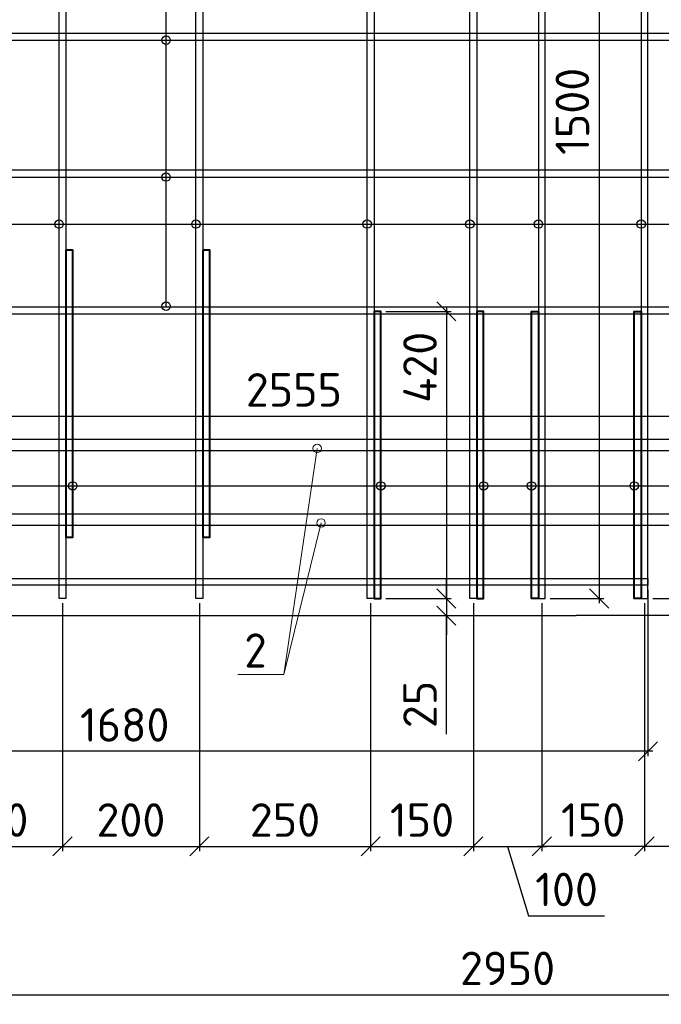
# Model space of a CAD drawing. Header units: millimetres. Extents: x 40580 to 2152466, y -328404 to 177125.
# Tile 96 of 252: x 385101 to 389785, y 162130 to 169324. Entities that reach past the tile are written whole.
import ezdxf
from ezdxf import colors
from ezdxf.entities.mleader import LeaderData, LeaderLine
from ezdxf.math import Vec2, Vec3

# ---------------------------------------------------------------- set-up
doc = ezdxf.new("R2010")
doc.units = ezdxf.units.MM
doc.linetypes.add('CENTER', pattern=[2, 1.25, -0.25, 0.25, -0.25])
for name, color, linetype, lineweight in [('Арм_хомуты', 133, 'Continuous', 18), ('ОСИ', 7, 'CENTER', 15), ('Перекрытие ж_бетон', 250, 'Continuous', 30), ('подоснова', 151, 'Continuous', 5), ('Столовая Двери и окна', 7, 'Continuous', 15)]:
    doc.layers.add(name, color=color, linetype=linetype, lineweight=lineweight)
doc.layers.add('Стена_ бетон несущ.', color=7, linetype='Continuous', lineweight=70, true_color=0xb4b496)
doc.styles.add('GOST-2.304_Type-B', font='GOST_Common.ttf')
doc.styles.get("Standard").update_dxf_attribs({"font": 'isocpeur.ttf'})
doc.dimstyles.new('Осевые', dxfattribs={"dimscale": 0.7, "dimtxt": 450, "dimasz": 400, "dimexe": 100, "dimexo": 100, "dimgap": 100, "dimtad": 1, "dimdec": 0, "dimzin": 0, "dimdsep": 46, "dimtxsty": 'Standard', "dimblk": 'OBLIQUE', "dimcen": 9, "dimdle": 100, "dimazin": 0, "dimtm": 1e-09, "dimtfac": 1, "dimtdec": 0, "dimtofl": 0, "dimtmove": 0, "dimatfit": 3, "dimfxl": 1, "dimtolj": 1, "dimtzin": 0, "dimarcsym": 0})

# ---------------------------------------------------------------- blocks, each defined once
blk = doc.blocks.new('_OBLIQUE')
at = {"color": 0, "linetype": 'ByBlock'}
blk.add_line((-0.5, -0.5), (0.5, 0.5), dxfattribs=at)
blk = doc.blocks.new('*D5502')
at = {"layer": 'Defpoints', "color": 0, "linetype": 'ByBlock', "lineweight": 25, "ltscale": 13, "transparency": 16777216}
for p in [(381287.8, 165192.6), (396037.8, 165192.6), (396037.8, 162200.4)]:
    blk.add_point(p, dxfattribs=at)
at = {"layer": 'ОСИ', "color": 0, "linetype": 'ByBlock', "lineweight": -2, "ltscale": 13, "transparency": 16777216}
for p, q in [((381287.8, 165157.6), (381287.8, 162165.4)), ((396037.8, 165157.6), (396037.8, 162165.4)), ((381252.8, 162200.4), (396072.8, 162200.4))]:
    blk.add_line(p, q, dxfattribs=at)
at = {"layer": 'ОСИ', "color": 0, "linetype": 'ByBlock', "lineweight": -2, "ltscale": 13, "transparency": 16777216, "xscale": 140, "yscale": 140, "zscale": 140, "rotation": 180}
blk.add_blockref('_OBLIQUE', (381287.8, 162200.4), dxfattribs=at)
at = {"layer": 'ОСИ', "color": 0, "linetype": 'ByBlock', "lineweight": -2, "ltscale": 13, "transparency": 16777216, "xscale": 140, "yscale": 140, "zscale": 140}
blk.add_blockref('_OBLIQUE', (396037.8, 162200.4), dxfattribs=at)
at = {"layer": 'ОСИ', "color": 0, "linetype": 'ByBlock', "ltscale": 13, "transparency": 16777216, "insert": (388662.8, 162392.9), "char_height": 245, "attachment_point": 5}
blk.add_mtext('\\A1;2950', dxfattribs=at)
blk = doc.blocks.new('*D5616')
at = {"layer": 'Defpoints', "color": 0, "linetype": 'ByBlock', "lineweight": 25, "ltscale": 13, "transparency": 16777216}
for p in [(384412.8, 165095.5), (385412.8, 165095.5), (385412.8, 163284.3)]:
    blk.add_point(p, dxfattribs=at)
at = {"layer": 'ОСИ', "color": 0, "linetype": 'ByBlock', "lineweight": -2, "ltscale": 13, "transparency": 16777216}
for p, q in [((384412.8, 165060.5), (384412.8, 163249.3)), ((385412.8, 165060.5), (385412.8, 163249.3)), ((384377.8, 163284.3), (385447.8, 163284.3))]:
    blk.add_line(p, q, dxfattribs=at)
at = {"layer": 'ОСИ', "color": 0, "linetype": 'ByBlock', "lineweight": -2, "ltscale": 13, "transparency": 16777216, "xscale": 140, "yscale": 140, "zscale": 140, "rotation": 180}
blk.add_blockref('_OBLIQUE', (384412.8, 163284.3), dxfattribs=at)
at = {"layer": 'ОСИ', "color": 0, "linetype": 'ByBlock', "lineweight": -2, "ltscale": 13, "transparency": 16777216, "xscale": 140, "yscale": 140, "zscale": 140}
blk.add_blockref('_OBLIQUE', (385412.8, 163284.3), dxfattribs=at)
at = {"layer": 'ОСИ', "color": 0, "linetype": 'ByBlock', "ltscale": 13, "transparency": 16777216, "insert": (384912.8, 163476.8), "char_height": 245, "attachment_point": 5}
blk.add_mtext('\\A1;200', dxfattribs=at)
blk = doc.blocks.new('*D5617')
at = {"layer": 'Defpoints', "color": 0, "linetype": 'ByBlock', "lineweight": 25, "ltscale": 13, "transparency": 16777216}
for p in [(385412.8, 165095.5), (386412.8, 165095.5), (386412.8, 163284.3)]:
    blk.add_point(p, dxfattribs=at)
at = {"layer": 'ОСИ', "color": 0, "linetype": 'ByBlock', "lineweight": -2, "ltscale": 13, "transparency": 16777216}
for p, q in [((385412.8, 165060.5), (385412.8, 163249.3)), ((386412.8, 165060.5), (386412.8, 163249.3)), ((385377.8, 163284.3), (386447.8, 163284.3))]:
    blk.add_line(p, q, dxfattribs=at)
at = {"layer": 'ОСИ', "color": 0, "linetype": 'ByBlock', "lineweight": -2, "ltscale": 13, "transparency": 16777216, "xscale": 140, "yscale": 140, "zscale": 140, "rotation": 180}
blk.add_blockref('_OBLIQUE', (385412.8, 163284.3), dxfattribs=at)
at = {"layer": 'ОСИ', "color": 0, "linetype": 'ByBlock', "lineweight": -2, "ltscale": 13, "transparency": 16777216, "xscale": 140, "yscale": 140, "zscale": 140}
blk.add_blockref('_OBLIQUE', (386412.8, 163284.3), dxfattribs=at)
at = {"layer": 'ОСИ', "color": 0, "linetype": 'ByBlock', "ltscale": 13, "transparency": 16777216, "insert": (385912.8, 163476.8), "char_height": 245, "attachment_point": 5}
blk.add_mtext('\\A1;200', dxfattribs=at)
blk = doc.blocks.new('*D5618')
at = {"layer": 'Defpoints', "color": 0, "linetype": 'ByBlock', "lineweight": 25, "ltscale": 13, "transparency": 16777216}
for p in [(386412.8, 165095.5), (387663, 165095.5), (387663, 163284.3)]:
    blk.add_point(p, dxfattribs=at)
at = {"layer": 'ОСИ', "color": 0, "linetype": 'ByBlock', "lineweight": -2, "ltscale": 13, "transparency": 16777216}
for p, q in [((386412.8, 165060.5), (386412.8, 163249.3)), ((387663, 165060.5), (387663, 163249.3)), ((386377.8, 163284.3), (387698, 163284.3))]:
    blk.add_line(p, q, dxfattribs=at)
at = {"layer": 'ОСИ', "color": 0, "linetype": 'ByBlock', "lineweight": -2, "ltscale": 13, "transparency": 16777216, "xscale": 140, "yscale": 140, "zscale": 140, "rotation": 180}
blk.add_blockref('_OBLIQUE', (386412.8, 163284.3), dxfattribs=at)
at = {"layer": 'ОСИ', "color": 0, "linetype": 'ByBlock', "lineweight": -2, "ltscale": 13, "transparency": 16777216, "xscale": 140, "yscale": 140, "zscale": 140}
blk.add_blockref('_OBLIQUE', (387663, 163284.3), dxfattribs=at)
at = {"layer": 'ОСИ', "color": 0, "linetype": 'ByBlock', "ltscale": 13, "transparency": 16777216, "insert": (387037.9, 163476.8), "char_height": 245, "attachment_point": 5}
blk.add_mtext('\\A1;250', dxfattribs=at)
blk = doc.blocks.new('*D5619')
at = {"layer": 'Defpoints', "color": 0, "linetype": 'ByBlock', "lineweight": 25, "ltscale": 13, "transparency": 16777216}
for p in [(387663, 165095.5), (388413, 165095.5), (388413, 163284.3)]:
    blk.add_point(p, dxfattribs=at)
at = {"layer": 'ОСИ', "color": 0, "linetype": 'ByBlock', "lineweight": -2, "ltscale": 13, "transparency": 16777216}
for p, q in [((387663, 165060.5), (387663, 163249.3)), ((388413, 165060.5), (388413, 163249.3)), ((387628, 163284.3), (388448, 163284.3))]:
    blk.add_line(p, q, dxfattribs=at)
at = {"layer": 'ОСИ', "color": 0, "linetype": 'ByBlock', "lineweight": -2, "ltscale": 13, "transparency": 16777216, "xscale": 140, "yscale": 140, "zscale": 140, "rotation": 180}
blk.add_blockref('_OBLIQUE', (387663, 163284.3), dxfattribs=at)
at = {"layer": 'ОСИ', "color": 0, "linetype": 'ByBlock', "lineweight": -2, "ltscale": 13, "transparency": 16777216, "xscale": 140, "yscale": 140, "zscale": 140}
blk.add_blockref('_OBLIQUE', (388413, 163284.3), dxfattribs=at)
at = {"layer": 'ОСИ', "color": 0, "linetype": 'ByBlock', "ltscale": 13, "transparency": 16777216, "insert": (388038, 163476.8), "char_height": 245, "attachment_point": 5}
blk.add_mtext('\\A1;150', dxfattribs=at)
blk = doc.blocks.new('*D5620')
at = {"layer": 'Defpoints', "color": 0, "linetype": 'ByBlock', "lineweight": 25, "ltscale": 13, "transparency": 16777216}
for p in [(388413, 165095.5), (388913, 165095.5), (388913, 163284.3)]:
    blk.add_point(p, dxfattribs=at)
at = {"layer": 'ОСИ', "color": 0, "linetype": 'ByBlock', "lineweight": -2, "ltscale": 13, "transparency": 16777216}
for p, q in [((388413, 165060.5), (388413, 163249.3)), ((388913, 165060.5), (388913, 163249.3)), ((388378, 163284.3), (388948, 163284.3)), ((388663, 163284.3), (388815.2, 162776.8)), ((388815.2, 162776.8), (389371.7, 162776.8))]:
    blk.add_line(p, q, dxfattribs=at)
at = {"layer": 'ОСИ', "color": 0, "linetype": 'ByBlock', "lineweight": -2, "ltscale": 13, "transparency": 16777216, "xscale": 140, "yscale": 140, "zscale": 140, "rotation": 180}
blk.add_blockref('_OBLIQUE', (388413, 163284.3), dxfattribs=at)
at = {"layer": 'ОСИ', "color": 0, "linetype": 'ByBlock', "lineweight": -2, "ltscale": 13, "transparency": 16777216, "xscale": 140, "yscale": 140, "zscale": 140}
blk.add_blockref('_OBLIQUE', (388913, 163284.3), dxfattribs=at)
at = {"layer": 'ОСИ', "color": 0, "linetype": 'ByBlock', "ltscale": 13, "transparency": 16777216, "insert": (389093.5, 162969.3), "char_height": 245, "attachment_point": 5}
blk.add_mtext('\\A1;100', dxfattribs=at)
blk = doc.blocks.new('*D5508')
at = {"layer": 'Defpoints', "color": 0, "linetype": 'ByBlock', "lineweight": 25, "ltscale": 13, "transparency": 16777216}
for p in [(389662.7, 165095.5), (390912.8, 165095.5), (389662.7, 163284.3)]:
    blk.add_point(p, dxfattribs=at)
at = {"layer": 'ОСИ', "color": 0, "linetype": 'ByBlock', "lineweight": -2, "ltscale": 13, "transparency": 16777216}
for p, q in [((389662.7, 165060.5), (389662.7, 163249.3)), ((390912.8, 165060.5), (390912.8, 163249.3)), ((390947.8, 163284.3), (389627.7, 163284.3))]:
    blk.add_line(p, q, dxfattribs=at)
at = {"layer": 'ОСИ', "color": 0, "linetype": 'ByBlock', "lineweight": -2, "ltscale": 13, "transparency": 16777216, "xscale": 140, "yscale": 140, "zscale": 140, "rotation": 180}
blk.add_blockref('_OBLIQUE', (389662.7, 163284.3), dxfattribs=at)
at = {"layer": 'ОСИ', "color": 0, "linetype": 'ByBlock', "lineweight": -2, "ltscale": 13, "transparency": 16777216, "xscale": 140, "yscale": 140, "zscale": 140}
blk.add_blockref('_OBLIQUE', (390912.8, 163284.3), dxfattribs=at)
at = {"layer": 'ОСИ', "color": 0, "linetype": 'ByBlock', "ltscale": 13, "transparency": 16777216, "insert": (390287.7, 163476.8), "char_height": 245, "attachment_point": 5}
blk.add_mtext('\\A1;250', dxfattribs=at)
blk = doc.blocks.new('*D5509')
at = {"layer": 'Defpoints', "color": 0, "linetype": 'ByBlock', "lineweight": 25, "ltscale": 13, "transparency": 16777216}
for p in [(388912.7, 165095.5), (389662.7, 165095.5), (388912.7, 163284.3)]:
    blk.add_point(p, dxfattribs=at)
at = {"layer": 'ОСИ', "color": 0, "linetype": 'ByBlock', "lineweight": -2, "ltscale": 13, "transparency": 16777216}
for p, q in [((388912.7, 165060.5), (388912.7, 163249.3)), ((389662.7, 165060.5), (389662.7, 163249.3)), ((389697.7, 163284.3), (388877.7, 163284.3))]:
    blk.add_line(p, q, dxfattribs=at)
at = {"layer": 'ОСИ', "color": 0, "linetype": 'ByBlock', "lineweight": -2, "ltscale": 13, "transparency": 16777216, "xscale": 140, "yscale": 140, "zscale": 140, "rotation": 180}
blk.add_blockref('_OBLIQUE', (388912.7, 163284.3), dxfattribs=at)
at = {"layer": 'ОСИ', "color": 0, "linetype": 'ByBlock', "lineweight": -2, "ltscale": 13, "transparency": 16777216, "xscale": 140, "yscale": 140, "zscale": 140}
blk.add_blockref('_OBLIQUE', (389662.7, 163284.3), dxfattribs=at)
at = {"layer": 'ОСИ', "color": 0, "linetype": 'ByBlock', "ltscale": 13, "transparency": 16777216, "insert": (389287.7, 163476.8), "char_height": 245, "attachment_point": 5}
blk.add_mtext('\\A1;150', dxfattribs=at)
blk = doc.blocks.new('*D5621')
at = {"layer": 'Defpoints', "color": 0, "linetype": 'ByBlock', "lineweight": 25, "ltscale": 13, "transparency": 16777216}
for p in [(389687.8, 172593.6), (389688, 165095.5), (390266.5, 165095.5)]:
    blk.add_point(p, dxfattribs=at)
at = {"layer": 'ОСИ', "color": 0, "linetype": 'ByBlock', "lineweight": -2, "ltscale": 13, "transparency": 16777216}
for p, q in [((389722.8, 172593.6), (390301.5, 172593.6)), ((390266.5, 172628.6), (390266.5, 165060.5)), ((389723, 165095.5), (390301.5, 165095.5))]:
    blk.add_line(p, q, dxfattribs=at)
at = {"layer": 'ОСИ', "color": 0, "linetype": 'ByBlock', "lineweight": -2, "ltscale": 13, "transparency": 16777216, "xscale": 140, "yscale": 140, "zscale": 140}
for p, rotation in [((390266.5, 172593.6), 90), ((390266.5, 165095.5), 270)]:
    blk.add_blockref('_OBLIQUE', p, dxfattribs=dict(at, rotation=rotation))
at = {"layer": 'ОСИ', "color": 0, "linetype": 'ByBlock', "ltscale": 13, "transparency": 16777216, "insert": (390074, 168688.6), "char_height": 245, "attachment_point": 5, "rotation": 90}
blk.add_mtext('\\A1;1500', dxfattribs=at)
blk = doc.blocks.new('*D5623')
at = {"layer": 'Defpoints', "color": 0, "linetype": 'ByBlock', "lineweight": 25, "ltscale": 13, "transparency": 16777216}
for p in [(382262.8, 167174.4), (395037.8, 167174.4), (395037.8, 166427.2)]:
    blk.add_point(p, dxfattribs=at)
at = {"layer": 'ОСИ', "color": 0, "linetype": 'ByBlock', "lineweight": -2, "ltscale": 13, "transparency": 16777216}
for p, q in [((382262.8, 167139.4), (382262.8, 166392.2)), ((395037.8, 167139.4), (395037.8, 166392.2)), ((382227.8, 166427.2), (395072.8, 166427.2))]:
    blk.add_line(p, q, dxfattribs=at)
at = {"layer": 'ОСИ', "color": 0, "linetype": 'ByBlock', "lineweight": -2, "ltscale": 13, "transparency": 16777216, "xscale": 140, "yscale": 140, "zscale": 140, "rotation": 180}
blk.add_blockref('_OBLIQUE', (382262.8, 166427.2), dxfattribs=at)
at = {"layer": 'ОСИ', "color": 0, "linetype": 'ByBlock', "lineweight": -2, "ltscale": 13, "transparency": 16777216, "xscale": 140, "yscale": 140, "zscale": 140}
blk.add_blockref('_OBLIQUE', (395037.8, 166427.2), dxfattribs=at)
at = {"layer": 'ОСИ', "color": 0, "linetype": 'ByBlock', "ltscale": 13, "transparency": 16777216, "insert": (387102.9, 166619.7), "char_height": 245, "attachment_point": 5}
blk.add_mtext('\\A1;2555', dxfattribs=at)
blk = doc.blocks.new('*D5654')
at = {"layer": 'Defpoints', "color": 0, "linetype": 'ByBlock', "lineweight": 25, "ltscale": 13, "transparency": 16777216}
for p in [(387737.8, 167193.5), (387737.8, 165095.3), (388215.9, 165095.3)]:
    blk.add_point(p, dxfattribs=at)
at = {"layer": 'ОСИ', "color": 0, "linetype": 'ByBlock', "lineweight": -2, "ltscale": 13, "transparency": 16777216}
for p, q in [((387772.8, 167193.5), (388250.9, 167193.5)), ((388215.9, 167228.5), (388215.9, 165060.3)), ((387772.8, 165095.3), (388250.9, 165095.3))]:
    blk.add_line(p, q, dxfattribs=at)
at = {"layer": 'ОСИ', "color": 0, "linetype": 'ByBlock', "lineweight": -2, "ltscale": 13, "transparency": 16777216, "xscale": 140, "yscale": 140, "zscale": 140}
for p, rotation in [((388215.9, 167193.5), 90), ((388215.9, 165095.3), 270)]:
    blk.add_blockref('_OBLIQUE', p, dxfattribs=dict(at, rotation=rotation))
at = {"layer": 'ОСИ', "color": 0, "linetype": 'ByBlock', "ltscale": 13, "transparency": 16777216, "insert": (388023.4, 166784.4), "char_height": 245, "attachment_point": 5, "rotation": 90}
blk.add_mtext('\\A1;420', dxfattribs=at)
blk = doc.blocks.new('*D5655')
at = {"layer": 'Defpoints', "color": 0, "linetype": 'ByBlock', "lineweight": 25, "ltscale": 13, "transparency": 16777216}
for p in [(387737.8, 165095.3), (387737.8, 164970.1), (388215.9, 164970.1)]:
    blk.add_point(p, dxfattribs=at)
at = {"layer": 'ОСИ', "color": 0, "linetype": 'ByBlock', "lineweight": -2, "ltscale": 13, "transparency": 16777216}
for p, q in [((388215.9, 165095.3), (388215.9, 165235.3)), ((387772.8, 165095.3), (388250.9, 165095.3)), ((388215.9, 165095.3), (388215.9, 164970.1)), ((387772.8, 164970.1), (388250.9, 164970.1)), ((388215.9, 164970.1), (388215.9, 164830.1)), ((388215.9, 164104.1), (388215.9, 164970.1))]:
    blk.add_line(p, q, dxfattribs=at)
at = {"layer": 'ОСИ', "color": 0, "linetype": 'ByBlock', "lineweight": -2, "ltscale": 13, "transparency": 16777216, "xscale": 140, "yscale": 140, "zscale": 140}
for p, rotation in [((388215.9, 165095.3), 270), ((388215.9, 164970.1), 90)]:
    blk.add_blockref('_OBLIQUE', p, dxfattribs=dict(at, rotation=rotation))
at = {"layer": 'ОСИ', "color": 0, "linetype": 'ByBlock', "ltscale": 13, "transparency": 16777216, "insert": (388023.4, 164321.1), "char_height": 245, "attachment_point": 5, "rotation": 90}
blk.add_mtext('\\A1;25', dxfattribs=at)
blk = doc.blocks.new('*D5664')
at = {"layer": 'Defpoints', "color": 0, "linetype": 'ByBlock', "lineweight": 25, "ltscale": 13, "transparency": 16777216}
for p in [(388937.8, 172593.6), (388937.8, 165095.5), (389331.3, 165095.5)]:
    blk.add_point(p, dxfattribs=at)
at = {"layer": 'ОСИ', "color": 0, "linetype": 'ByBlock', "lineweight": -2, "ltscale": 13, "transparency": 16777216}
for p, q in [((388972.8, 172593.6), (389366.3, 172593.6)), ((389331.3, 172628.6), (389331.3, 165060.5)), ((388972.8, 165095.5), (389366.3, 165095.5))]:
    blk.add_line(p, q, dxfattribs=at)
at = {"layer": 'ОСИ', "color": 0, "linetype": 'ByBlock', "lineweight": -2, "ltscale": 13, "transparency": 16777216, "xscale": 140, "yscale": 140, "zscale": 140}
for p, rotation in [((389331.3, 172593.6), 90), ((389331.3, 165095.5), 270)]:
    blk.add_blockref('_OBLIQUE', p, dxfattribs=dict(at, rotation=rotation))
at = {"layer": 'ОСИ', "color": 0, "linetype": 'ByBlock', "ltscale": 13, "transparency": 16777216, "insert": (389136.2, 168654.7), "char_height": 245, "attachment_point": 5, "rotation": 90}
blk.add_mtext('\\A1;1500', dxfattribs=at)
blk = doc.blocks.new('*D5677')
at = {"layer": 'Defpoints', "color": 0, "linetype": 'ByBlock', "lineweight": 25, "ltscale": 13, "transparency": 16777216}
for p in [(381287.8, 165217.5), (389687.7, 165192.5), (381287.8, 163979.2)]:
    blk.add_point(p, dxfattribs=at)
at = {"layer": 'ОСИ', "color": 0, "linetype": 'ByBlock', "lineweight": -2, "ltscale": 13, "transparency": 16777216}
for p, q in [((381287.8, 165182.5), (381287.8, 163944.2)), ((389687.7, 165157.5), (389687.7, 163944.2)), ((389722.7, 163979.2), (381252.8, 163979.2))]:
    blk.add_line(p, q, dxfattribs=at)
at = {"layer": 'ОСИ', "color": 0, "linetype": 'ByBlock', "lineweight": -2, "ltscale": 13, "transparency": 16777216, "xscale": 140, "yscale": 140, "zscale": 140, "rotation": 180}
blk.add_blockref('_OBLIQUE', (381287.8, 163979.2), dxfattribs=at)
at = {"layer": 'ОСИ', "color": 0, "linetype": 'ByBlock', "lineweight": -2, "ltscale": 13, "transparency": 16777216, "xscale": 140, "yscale": 140, "zscale": 140}
blk.add_blockref('_OBLIQUE', (389687.7, 163979.2), dxfattribs=at)
at = {"layer": 'ОСИ', "color": 0, "linetype": 'ByBlock', "ltscale": 13, "transparency": 16777216, "insert": (385867.5, 164171.7), "char_height": 245, "attachment_point": 5}
blk.add_mtext('\\A1;1680', dxfattribs=at)
blk = doc.blocks.new('_None')

msp = doc.modelspace()

# ---------------------------------------------------------------- linework, layer by layer
at = {"layer": 'Арм_хомуты', "color": 251, "lineweight": 40, "true_color": 0x636466}
for points in [[(385437.814, 167640.641), (385437.814, 165542.515), (385487.814, 165542.515), (385487.814, 167640.641)], [(386437.814, 167640.641), (386437.814, 165542.515), (386487.814, 165542.515), (386487.814, 167640.641)], [(387687.814, 167193.473), (387687.814, 165095.347), (387737.814, 165095.347), (387737.814, 167193.473)], [(388437.814, 167193.457), (388437.814, 165095.331), (388487.814, 165095.331), (388487.814, 167193.457)], [(388887.814, 167193.457), (388887.814, 165095.331), (388837.814, 165095.331), (388837.814, 167193.457)], [(389637.814, 167193.473), (389637.814, 165095.347), (389587.814, 165095.347), (389587.814, 167193.473)]]:
    msp.add_lwpolyline(points, close=True, dxfattribs=at)
at = {"layer": 'Перекрытие ж_бетон', "color": 18, "linetype": 'Continuous', "lineweight": 25, "true_color": 0x000000}
for points in [[(385387.814, 165095.461), (385387.814, 172593.627), (385437.814, 172593.627), (385437.814, 165095.461)], [(386387.814, 165095.461), (386387.814, 172593.627), (386437.814, 172593.627), (386437.814, 165095.461)], [(387637.976, 165095.461), (387637.814, 172593.627), (387687.814, 172593.627), (387687.976, 165095.461)], [(388387.976, 165095.461), (388387.814, 172593.627), (388437.814, 172593.627), (388437.976, 165095.461)], [(388937.976, 165095.461), (388937.814, 172593.627), (388887.814, 172593.627), (388887.976, 165095.461)], [(389687.976, 165095.461), (389687.814, 172593.627), (389637.814, 172593.627), (389637.976, 165095.461)], [(395037.814, 168224.374), (382262.814, 168224.374), (382262.814, 168174.374), (395037.814, 168174.374)], [(395037.814, 167224.374), (382262.814, 167224.374), (382262.814, 167174.374), (395037.814, 167174.374)]]:
    msp.add_lwpolyline(points, close=True, dxfattribs=at)
at = {"layer": 'Перекрытие ж_бетон', "color": 18, "linetype": 'Continuous', "lineweight": 30, "true_color": 0x000000}
for points in [[(395037.814, 169224.374), (382262.814, 169224.374), (382262.814, 169174.374), (395037.814, 169174.374)], [(396037.814, 166257.454), (381287.814, 166257.454), (381287.814, 166177.454), (396037.814, 166177.454)], [(396037.814, 165712.056), (381287.814, 165712.056), (381287.814, 165632.056), (396037.814, 165632.056)], [(381287.814, 165242.49), (389687.655, 165242.49), (389687.655, 165192.49), (381287.814, 165192.49)]]:
    msp.add_lwpolyline(points, close=True, dxfattribs=at)
at = {"layer": 'подоснова', "color": 18, "ltscale": 0.3, "true_color": 0x000000}
msp.add_line((387301.2, 165647.056), (387029.976, 164540.587), dxfattribs=at)
for centre in [(387272.61, 166192.454), (387301.2, 165647.056)]:
    msp.add_circle(centre, 30.99, dxfattribs=at)
at = {"layer": 'Стена_ бетон несущ.', "color": 18, "linetype": 'Continuous', "lineweight": 35, "true_color": 0x000000, "transparency": 33554687}
msp.add_lwpolyline([(395162.814, 172722.513), (395162.814, 171072.513), (396162.814, 171072.513), (396162.814, 169322.513), (395162.814, 169322.513), (395162.814, 166472.513), (396162.814, 166472.513), (396162.814, 164972.513), (382162.814, 164968.551), (381162.814, 164968.551), (381162.814, 166468.551), (382162.814, 166468.551), (382162.814, 169318.551), (381162.814, 169318.551), (381162.814, 171068.551), (382162.814, 171068.551), (382162.814, 172718.551), (395162.814, 172722.513)], dxfattribs=at)
at = {"layer": 'Столовая Двери и окна', "color": 18, "lineweight": 25, "true_color": 0x000000}
for p, q in [((386169.408, 167230.796), (386169.408, 174260.519)), ((382437.814, 167831.499), (395268.971, 167831.499)), ((381028.323, 165917.827), (395045.357, 165917.827))]:
    msp.add_line(p, q, dxfattribs=at)
at = {"layer": 'Столовая Двери и окна', "color": 18, "lineweight": 30, "true_color": 0x000000}
for centre in [(386169.408, 169174.374), (386169.408, 168174.374), (385387.814, 167831.499), (386387.814, 167831.499), (387637.829, 167831.499), (388387.829, 167831.499), (388887.829, 167831.499), (389637.829, 167831.499), (386169.408, 167230.796), (385487.814, 165917.827), (387737.814, 165917.827), (388487.814, 165917.827), (388837.814, 165917.827), (389587.814, 165917.827)]:
    msp.add_circle(centre, 30.99, dxfattribs=at)

# ---------------------------------------------------------------- dimensions: what is measured, and where the dimension line sits
at = {"layer": 'ОСИ', "color": 18, "linetype": 'ByBlock', "ltscale": 13, "true_color": 0x000000}
for base, p1, p2, angle, picture, middle in [((389331.315, 165095.461), (388937.814, 172593.627), (388937.814, 165095.461), 90, '*D5664', (389328.69, 168654.669)), ((390266.453, 165095.461), (389687.814, 172593.627), (389687.976, 165095.461), 90, '*D5621', (390266.453, 168688.555)), ((388215.861, 165095.347), (387737.814, 167193.473), (387737.814, 165095.347), 90, '*D5654', (388215.861, 166784.355)), ((381287.814, 163979.173), (389687.655, 165192.49), (381287.814, 165217.49), 180, '*D5677', (385867.523, 163979.173)), ((388215.861, 164970.129), (387737.814, 165095.347), (387737.85, 164970.129), 90, '*D5655', (388274.839, 164321.121))]:
    dim = msp.add_linear_dim(base=base, p1=p1, p2=p2, angle=angle, dimstyle='Осевые', override={"dimtxt": 350, "dimasz": 200, "dimexe": 50, "dimexo": 50, "dimlfac": 0.2, "dimdle": 50, "dimtmove": 1}, dxfattribs=at)
    dim.commit()
    dim.dimension.update_dxf_attribs({"geometry": picture, "text_midpoint": middle, "dimtype": 160})
dim = msp.add_linear_dim(base=(395037.814, 166427.156), p1=(382262.814, 167174.374), p2=(395037.814, 167174.374), dimstyle='Осевые', override={"dimtxt": 350, "dimasz": 200, "dimexe": 50, "dimexo": 50, "dimlfac": 0.2, "dimdle": 50, "dimtmove": 1}, dxfattribs=at)
dim.commit()
dim.dimension.update_dxf_attribs({"geometry": '*D5623', "text_midpoint": (387102.941, 166427.156), "dimtype": 160})
for base, p1, p2, picture, middle in [((396037.814, 162200.353), (381287.814, 165192.639), (396037.814, 165192.639), '*D5502', (388662.814, 162392.853)), ((385412.814, 163284.32), (384412.814, 165095.461), (385412.814, 165095.461), '*D5616', (384912.814, 163476.82)), ((386412.814, 163284.32), (385412.814, 165095.461), (386412.814, 165095.461), '*D5617', (385912.814, 163476.82)), ((387662.976, 163284.32), (386412.814, 165095.461), (387662.976, 165095.461), '*D5618', (387037.895, 163476.82)), ((388412.976, 163284.32), (387662.976, 165095.461), (388412.976, 165095.461), '*D5619', (388037.976, 163476.82)), ((388912.976, 163284.32), (388412.976, 165095.461), (388912.976, 165095.461), '*D5620', (388885.226, 162969.32))]:
    dim = msp.add_linear_dim(base=base, p1=p1, p2=p2, dimstyle='Осевые', override={"dimtxt": 350, "dimasz": 200, "dimexe": 50, "dimexo": 50, "dimlfac": 0.2, "dimdle": 50, "dimtmove": 1}, dxfattribs=at)
    dim.commit()
    dim.dimension.update_dxf_attribs({"geometry": picture, "text_midpoint": middle})
for base, p1, p2, picture, middle in [((388912.652, 163284.32), (389662.652, 165095.461), (388912.652, 165095.461), '*D5509', (389287.652, 163476.82)), ((389662.652, 163284.32), (390912.814, 165095.461), (389662.652, 165095.461), '*D5508', (390287.733, 163476.82))]:
    dim = msp.add_linear_dim(base=base, p1=p1, p2=p2, angle=180, dimstyle='Осевые', override={"dimtxt": 350, "dimasz": 200, "dimexe": 50, "dimexo": 50, "dimlfac": 0.2, "dimdle": 50, "dimtmove": 1}, dxfattribs=at)
    dim.commit()
    dim.dimension.update_dxf_attribs({"geometry": picture, "text_midpoint": middle})

# ---------------------------------------------------------------- leaders
at = {"layer": 'подоснова', "color": 18, "ltscale": 0.3, "true_color": 0x000000}
ml = msp.add_multileader_mtext('Standard', dxfattribs=at)
ml.set_content('2', color=(0, 0, 0), style='GOST-2.304_Type-B')
ml.set_leader_properties(color=256, linetype='ByLayer', lineweight=15)
ml.set_arrow_properties(name='NONE')
ml.build(insert=Vec2(0, 0))
ml.multileader.update_dxf_attribs({"text_left_attachment_type": 6, "text_right_attachment_type": 6, "dogleg_length": 0.1, "arrow_head_size": 18})
ctx = ml.context
ctx.base_point, ctx.char_height, ctx.arrow_head_size, ctx.landing_gap_size, ctx.plane_origin = Vec3(386739.911, 164540.587), 250, 18, 20, Vec3(374336.938, 165447.471)
ctx.left_attachment, ctx.right_attachment, ctx.text_align_type = 6, 6, 1
notes = []
notes.append((ctx, [(1, (1, 1, 0), (387029.976, 164540.587), (-1, 0), 125.065, [(0, [(387272.61, 166192.454)], 0, [])])]))
ctx.mtext.insert, ctx.mtext.alignment, ctx.mtext.flow_direction = Vec3(386822.411, 164840.587), 2, 5
for ctx, leaders in notes:
    for number, flags, end, landing, length, lines in leaders:
        leader = LeaderData()
        leader.index, (leader.has_last_leader_line, leader.has_dogleg_vector, leader.attachment_direction) = number, flags
        leader.last_leader_point, leader.dogleg_vector, leader.dogleg_length = Vec3(end), Vec3(landing), length
        for number, points, colour, breaks in lines:
            line = LeaderLine()
            line.index, line.vertices, line.color, line.breaks = number, Vec3.list(points), colors.encode_raw_color(colour), breaks
            leader.lines.append(line)
        ctx.leaders.append(leader)

doc.saveas('drawing.dxf')
